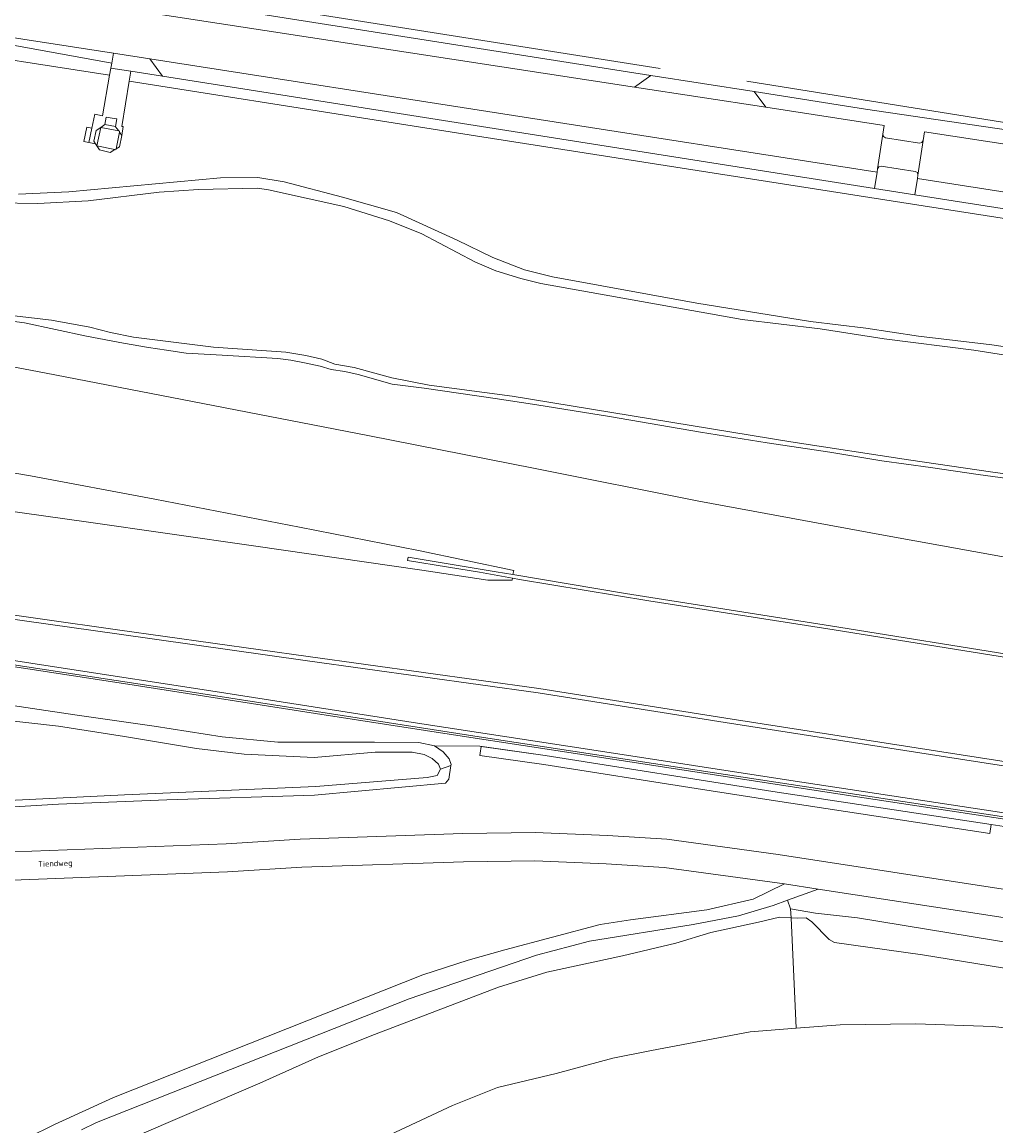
# Model space of a CAD drawing. Header units: metres. Extents: x 110065 to 112666, y 425872 to 427362.
# Tile 101 of 104: x 111541 to 111660, y 426894 to 427029. Entities that reach past the tile are written whole.
import ezdxf

# ---------------------------------------------------------------- set-up
doc = ezdxf.new("R2010")
doc.units = ezdxf.units.M
for name, color, linetype, lineweight in [('B-WE-GR-BEPLANTING_CULTUUR_BOSPLANTSOEN-GV', 90, 'GR-PLANTSOEN', 18), ('B-WE-GR-GRAS-GV', 60, 'Continuous', 13), ('B-WE-GR-GROENVOORZIENING-GV', 80, 'Continuous', 18), ('B-WE-GR-HAAG-GV', 90, 'GR-HAAG1', 13), ('B-WE-IE-TERREINAFSCHEIDING_KUNSTMATIG_HEKWERK-G', 20, 'IE-TERREINAFSCHEIDING-KUNSTMATIG', 18), ('B-WE-IE-TERREINAFSCHEIDING_KUNSTMATIG_MUUR-GV', 90, 'IE-TERREINAFSCHEIDING-KUNSTMATIG-DICHT', 18), ('B-WE-KW-CONSTRUCTIELIJN-GV', 7, 'Continuous', 18), ('B-WE-KW-KUNSTWERK_GELUIDSWERING-G', 170, 'Continuous', 18), ('B-WE-OG-BEBOUWING_STRAATNAAM-T35', 50, 'Continuous', 35), ('B-WE-OG-TERREIN_ERF-GV', 7, 'Continuous', 18), ('B-WE-OG-WATER-GV', 130, 'Continuous', 18), ('B-WE-VH-VERHARDING_ASFALT-GV', 252, 'Continuous', 18), ('B-WE-VH-VERHARDING_BETONSTRAATSTEEN-GV', 252, 'Continuous', 18), ('B-WE-VH-VERHARDING_GESLOTEN-GV', 7, 'Continuous', 18), ('B-WE-VH-VERHARDING_HOUTSNIPPERS-GV', 252, 'Continuous', 18), ('B-WE-VH-VERHARDING_TEGEL-GV', 252, 'Continuous', 18)]:
    doc.layers.add(name, color=color, linetype=linetype, lineweight=lineweight)
doc.styles.add('NLCS-ISO-M200-T35', font='NLCS-ISO.ttf')
doc.linetypes.add('GR-HAAG1', pattern='A,6,[176,NLCS.SHX,S=0.125,R=0,X=0,Y=0],-2', length=8)
doc.linetypes.add('GR-PLANTSOEN', pattern='A,0,[179,NLCS.SHX,S=2,R=0,X=0,Y=0],-4', length=4)
doc.linetypes.add('IE-TERREINAFSCHEIDING-KUNSTMATIG', pattern='A,4,[82,NLCS.SHX,S=0.75,R=90,X=0,Y=0],4,-2', length=10)
doc.linetypes.add('IE-TERREINAFSCHEIDING-KUNSTMATIG-DICHT', pattern='A,8,-1,[82,NLCS.SHX,S=0.75,R=90,X=0,Y=0],-1', length=10)

msp = doc.modelspace()

# ---------------------------------------------------------------- linework, layer by layer
at = {"layer": 'B-WE-GR-BEPLANTING_CULTUUR_BOSPLANTSOEN-GV', "flags": 128}
msp.add_lwpolyline([(111551.665, 427024.18), (111530.795, 427027.984), (111529.291, 427026.142), (111551.411, 427022.707), (111551.563, 427023.587), (111551.665, 427024.18), (111551.665, 427024.18)], close=True, dxfattribs=at)
at = {"layer": 'B-WE-GR-GRAS-GV', "flags": 128}
for points in [[(111397.536, 427045.596), (111504.017, 427028.818), (111503.725, 427029.637), (111505.891, 427029.285), (111507.175, 427031.291), (111512.516, 427030.538), (111530.795, 427027.984), (111551.665, 427024.18), (111551.875, 427025.4), (111506.919, 427032.398), (111504.704, 427030.73), (111504.533, 427030.757), (111504.421, 427030.154), (111397.705, 427046.978)], [(111696.248, 426999.672), (111649.66, 427006.909), (111596.979, 427015.184), (111583.779, 427017.245), (111553.788, 427021.963), (111552.898, 427016.45), (111553.084, 427016.423), (111552.889, 427015.317), (111552.612, 427013.953), (111552.214, 427013.698), (111552.189, 427013.57), (111552.057, 427013.597), (111551.495, 427013.237), (111550.175, 427013.555), (111549.848, 427014.073), (111549.694, 427014.315), (111548.882, 427014.469), (111548.273, 427014.589), (111548.621, 427016.354), (111549.23, 427016.234), (111549.616, 427017.945), (111550.553, 427017.737), (111551.411, 427022.707), (111551.411, 427022.707), (111551.411, 427022.707), (111529.291, 427026.142)], [(111540.252, 427008.133), (111546.415, 427008.446), (111564.996, 427010.165), (111569.568, 427010.177), (111572.773, 427009.659), (111579.92, 427007.758), (111586.528, 427005.9), (111593.941, 427002.516), (111598.302, 427000.393), (111602.201, 426998.899), (111605.611, 426998.025), (111623.294, 426994.819), (111637.213, 426992.553), (111643.958, 426991.752), (111650.427, 426990.759), (111659.4, 426989.68), (111674.864, 426987.411)], [(111660.897, 426930.725), (111659.303, 426930.967), (111659.138, 426929.879), (111632.399, 426933.934), (111623.2, 426935.38), (111604.543, 426938.312), (111596.731, 426939.413), (111596.773, 426939.709), (111596.885, 426940.511), (111604.705, 426939.4), (111596.703, 426940.55), (111596.703, 426940.55), (111596.703, 426940.55), (111591.158, 426940.589), (111592.244, 426939.877), (111592.97, 426939.026), (111593.2, 426938.328), (111593.18, 426938.181), (111592.949, 426936.523), (111592.51, 426936.032), (111576.474, 426934.572), (111558.407, 426934.008), (111545.134, 426933.462), (111526.735, 426932.339)], [(111526.701, 426927.121), (111565.669, 426928.619), (111574.752, 426929.186), (111594.628, 426929.862), (111603.515, 426929.991), (111612.351, 426929.622), (111619.616, 426929.169), (111633.235, 426927.313), (111661.314, 426922.991)], [(111531.399, 426887.716), (111544.664, 426894.26), (111551.894, 426897.545), (111589.754, 426912.546), (111595.306, 426914.381), (111599.769, 426915.631), (111611.463, 426918.713), (111615.184, 426919.304), (111624.5, 426920.535), (111630.181, 426921.84), (111634.023, 426923.696), (111619.281, 426925.727), (111612.176, 426926.17), (111603.473, 426926.533), (111594.716, 426926.406), (111574.925, 426925.733), (111565.848, 426925.167), (111526.861, 426923.668)], [(111839.143, 426891.843), (111773.657, 426902.035), (111757.334, 426904.501), (111713.115, 426911.429), (111689.638, 426915.006), (111660.788, 426919.576), (111660.788, 426919.576), (111660.788, 426919.576), (111638.151, 426923.062), (111634.381, 426921.689), (111634.757, 426920.655), (111637.8, 426920.098), (111642.952, 426919.552), (111737.607, 426903.993), (111975.697, 426866.601)], [(111553.632, 426892.378), (111569.784, 426899.292), (111576.99, 426902.51), (111583.849, 426905.248), (111599.019, 426911.047), (111604.938, 426912.904), (111614.191, 426914.911), (111620.72, 426916.428), (111624.986, 426917.746), (111630.811, 426918.994), (111633.4, 426919.623), (111634.809, 426919.539), (111634.757, 426920.655), (111634.757, 426920.655), (111634.757, 426920.655), (111634.381, 426921.689), (111632.61, 426921.044), (111628.364, 426919.774), (111622.844, 426918.738), (111610.137, 426916.701), (111603.641, 426914.972), (111588.061, 426909.638), (111549.792, 426894.505), (111547.962, 426893.568)], [(111975.697, 426866.601), (111737.607, 426903.993), (111642.952, 426919.552), (111637.8, 426920.098), (111637.8, 426920.098), (111637.8, 426920.098), (111634.757, 426920.655), (111634.809, 426919.539), (111635.613, 426919.491), (111636.675, 426919.561), (111637.349, 426919.043), (111639.473, 426916.899), (111640.116, 426916.515), (111650.905, 426915.002), (111716.672, 426904.339), (111738.152, 426901.043), (111748.507, 426899.454), (111760.913, 426897.641), (111775.015, 426895.295), (111823.354, 426887.981)], [(111683.865, 426893.081), (111681.598, 426897.765), (111680.398, 426899.247), (111678.931, 426900.602), (111676.645, 426902.289), (111673.237, 426904.02), (111671.072, 426904.707), (111670.699, 426904.825), (111667.717, 426905.36), (111659.493, 426906.246), (111650.079, 426906.574), (111640.815, 426906.437), (111635.433, 426906.017), (111629.82, 426905.579), (111617.72, 426903.309), (111613.017, 426902.356), (111606.069, 426900.475), (111598.886, 426898.76), (111593.395, 426896.565), (111574.89, 426887.916)]]:
    msp.add_lwpolyline(points, dxfattribs=at)
msp.add_lwpolyline([(111557.867, 427022.594), (111553.989, 427023.205), (111553.788, 427021.963), (111583.779, 427017.245), (111596.979, 427015.184), (111649.66, 427006.909), (111696.248, 426999.672), (111786.252, 426985.649), (111786.36, 426986.729), (111649.977, 427008.075), (111645.037, 427008.854), (111557.867, 427022.594), (111557.867, 427022.594)], close=True, dxfattribs=at)
at = {"layer": 'B-WE-GR-GROENVOORZIENING-GV', "flags": 128}
for points in [[(111674.864, 426987.411), (111659.4, 426989.68), (111650.427, 426990.759), (111643.958, 426991.752), (111637.213, 426992.553), (111623.294, 426994.819), (111605.611, 426998.025), (111602.201, 426998.899), (111598.302, 427000.393), (111593.941, 427002.516), (111586.528, 427005.9), (111579.92, 427007.758), (111572.773, 427009.659), (111569.568, 427010.177), (111564.996, 427010.165), (111546.415, 427008.446), (111540.252, 427008.133)], [(111537.56, 427007.072), (111542.61, 427006.985), (111548.777, 427007.324), (111557.459, 427008.407), (111562.295, 427008.703), (111569.503, 427008.895), (111570.848, 427008.689), (111580.06, 427006.626), (111585.684, 427004.867), (111589.608, 427003.279), (111596.131, 426999.85), (111598.678, 426998.771), (111601.739, 426997.821), (111604.203, 426997.209), (111628.813, 426992.784), (111638.389, 426991.652), (111646.223, 426990.424), (111657.176, 426989.042), (111666.469, 426987.59)], [(111680.184, 426971.294), (111659.496, 426974.118), (111649.183, 426975.609), (111634.789, 426977.831), (111600.7, 426983.426), (111590.508, 426984.769), (111585.958, 426985.662), (111581.332, 426986.904), (111578.972, 426987.344), (111577.378, 426987.952), (111575.408, 426988.397), (111572.977, 426988.796), (111564.138, 426989.4), (111554.345, 426990.643), (111551.498, 426991.209), (111549.002, 426991.865), (111544.303, 426992.716), (111538.003, 426993.449)], [(111535.416, 426993.115), (111541.01, 426992.399), (111548.599, 426990.754), (111553.091, 426989.909), (111556.165, 426989.385), (111558.384, 426989.045), (111560.796, 426988.688), (111565.171, 426988.432), (111572.018, 426988.043), (111573.596, 426987.84), (111575.487, 426987.472), (111577.18, 426987.082), (111578.508, 426986.684), (111580.208, 426986.423), (111581.813, 426986.06), (111585.985, 426984.9), (111589.894, 426984.404), (111598.605, 426983.133), (111603.714, 426982.336), (111612.585, 426980.922), (111623.729, 426979.017), (111631.873, 426977.69), (111639.542, 426976.565), (111645.921, 426975.495), (111651.895, 426974.669), (111657.736, 426973.812), (111664.017, 426972.952)], [(111664.017, 426972.952), (111657.736, 426973.812), (111651.895, 426974.669), (111645.921, 426975.495), (111639.542, 426976.565), (111631.873, 426977.69), (111623.729, 426979.017), (111612.585, 426980.922), (111603.714, 426982.336), (111598.605, 426983.133), (111589.894, 426984.404), (111585.985, 426984.9), (111581.813, 426986.06), (111580.208, 426986.423), (111578.508, 426986.684), (111577.18, 426987.082), (111575.487, 426987.472), (111573.596, 426987.84), (111572.018, 426988.043), (111565.171, 426988.432), (111560.796, 426988.688), (111558.384, 426989.045), (111556.165, 426989.385), (111553.091, 426989.909), (111548.599, 426990.754), (111541.01, 426992.399), (111535.416, 426993.115)], [(111521.099, 426990.499), (111543.458, 426986.289), (111561.569, 426982.744), (111583.015, 426978.596), (111603.504, 426974.557), (111623.547, 426970.572), (111646.133, 426966.405), (111664.408, 426963.082)], [(111525.267, 426971.295), (111548.548, 426968.021), (111569.014, 426965.102), (111589.61, 426962.097), (111597.718, 426960.879), (111600.669, 426960.906), (111600.704, 426961.128), (111596.689, 426961.858), (111592.874, 426962.465), (111587.862, 426963.302), (111587.969, 426963.711), (111598.729, 426961.916), (111600.782, 426961.569), (111600.782, 426961.569), (111600.782, 426961.569), (111600.884, 426962.054), (111589.203, 426964.522), (111574.649, 426967.391), (111556.948, 426970.822), (111541.726, 426973.651), (111524.382, 426976.611)], [(111677.397, 426935.58), (111653.192, 426939.346), (111626.767, 426943.453), (111603.866, 426947.084), (111575.65, 426951.024), (111552.304, 426954.295), (111524.73, 426958.189), (111503.073, 426961.213), (111497.901, 426961.949), (111497.674, 426961.427), (111496.103, 426957.819), (111504.146, 426956.581), (111524.582, 426953.382), (111545.213, 426950.178), (111564.314, 426947.246), (111589.075, 426943.386), (111610.952, 426940.014), (111634.799, 426936.369), (111655.755, 426933.173), (111678.909, 426929.668)], [(111660.988, 426931.629), (111641.055, 426934.663), (111616.941, 426938.345), (111594.554, 426941.779), (111576.589, 426944.58), (111553.117, 426948.217), (111528.578, 426952)], [(111537.467, 426943.855), (111545.138, 426943.002), (111553.228, 426941.748), (111562.024, 426940.268), (111567.879, 426939.59), (111576.449, 426939.184), (111583.922, 426939.829), (111588.441, 426939.836), (111589.901, 426939.534), (111590.89, 426939.045), (111591.68, 426938.353), (111591.896, 426937.735), (111593.18, 426938.181), (111593.2, 426938.328), (111592.97, 426939.026), (111592.244, 426939.877), (111591.158, 426940.589), (111589.273, 426940.995), (111583.815, 426941.041), (111576.859, 426941.056), (111572.013, 426941.034), (111565.171, 426941.708), (111556.855, 426943.01), (111547.138, 426944.41), (111535.931, 426946.078)], [(111535.931, 426946.078), (111547.138, 426944.41), (111556.855, 426943.01), (111565.171, 426941.708), (111572.013, 426941.034), (111576.859, 426941.056), (111583.815, 426941.041), (111589.273, 426940.995), (111591.158, 426940.589), (111596.703, 426940.55), (111604.705, 426939.4), (111632.567, 426935.021), (111659.303, 426930.967), (111660.897, 426930.725)], [(111526.735, 426932.339), (111545.134, 426933.462), (111558.407, 426934.008), (111576.474, 426934.572), (111592.51, 426936.032), (111592.949, 426936.523), (111592.949, 426936.523), (111592.949, 426936.523), (111593.18, 426938.181), (111591.896, 426937.735), (111591.518, 426936.962), (111590.287, 426936.723), (111576.654, 426935.608), (111553.223, 426934.608), (111529.837, 426933.471)]]:
    msp.add_lwpolyline(points, dxfattribs=at)
msp.add_lwpolyline([(111604.705, 426939.4), (111596.885, 426940.511), (111596.773, 426939.709), (111596.731, 426939.413), (111604.543, 426938.312), (111623.2, 426935.38), (111632.399, 426933.934), (111659.138, 426929.879), (111659.303, 426930.967), (111632.567, 426935.021), (111604.705, 426939.4), (111604.705, 426939.4)], close=True, dxfattribs=at)
at = {"layer": 'B-WE-GR-HAAG-GV', "flags": 128}
msp.add_lwpolyline([(111604.705, 426939.4), (111596.885, 426940.511), (111596.773, 426939.709), (111596.731, 426939.413), (111604.543, 426938.312), (111623.2, 426935.38), (111632.399, 426933.934), (111659.138, 426929.879), (111659.303, 426930.967), (111632.567, 426935.021), (111604.705, 426939.4), (111604.705, 426939.4)], close=True, dxfattribs=at)
at = {"layer": 'B-WE-IE-TERREINAFSCHEIDING_KUNSTMATIG_HEKWERK-G', "flags": 128}
for points in [[(111575.59, 427095.493), (111570.103, 427089.517), (111569.76, 427088.981), (111548.23, 427041.22), (111547.727, 427040.104), (111552.418, 427033.749), (111574.611, 427030.5), (111618.784, 427023.522)], [(111629.402, 427021.967), (111660.716, 427016.973), (111688.658, 427012.644)]]:
    msp.add_lwpolyline(points, dxfattribs=at)
at = {"layer": 'B-WE-IE-TERREINAFSCHEIDING_KUNSTMATIG_MUUR-GV', "flags": 128}
msp.add_lwpolyline([(111489.671, 426958.809), (111478.539, 426960.521), (111465.789, 426962.478), (111465.712, 426961.98), (111465.676, 426961.743), (111477.663, 426959.903), (111489.37, 426958.103), (111495.796, 426957.114), (111504.618, 426955.756), (111528.578, 426952), (111553.117, 426948.217), (111576.589, 426944.58), (111594.554, 426941.779), (111616.941, 426938.345), (111641.055, 426934.663), (111660.988, 426931.629), (111661.048, 426931.62), (111677.173, 426929.179), (111692.948, 426926.734), (111709.291, 426924.191), (111721.926, 426922.266), (111723.588, 426922.012), (111726.125, 426921.626), (111747.507, 426918.329), (111766.844, 426915.328), (111791.126, 426911.559), (111812.063, 426908.323), (111831.375, 426905.33), (111840.974, 426903.841), (111841.011, 426904.078), (111841.086, 426904.576), (111820.925, 426907.704), (111794.206, 426911.834), (111769.961, 426915.596), (111749.762, 426918.731), (111726.871, 426922.264), (111705.042, 426925.604), (111678.909, 426929.668), (111655.755, 426933.173), (111634.799, 426936.369), (111610.952, 426940.014), (111589.075, 426943.386), (111564.314, 426947.246), (111545.213, 426950.178), (111524.582, 426953.382), (111504.146, 426956.581), (111496.103, 426957.819), (111494.989, 426957.991), (111489.671, 426958.809), (111489.671, 426958.809)], close=True, dxfattribs=at)
at = {"layer": 'B-WE-KW-CONSTRUCTIELIJN-GV', "flags": 128}
for points in [[(111549.23, 427016.234), (111548.621, 427016.354), (111548.273, 427014.589), (111548.882, 427014.469), (111549.23, 427016.234), (111549.23, 427016.234)], [(111552.133, 427016.443), (111550.843, 427016.675), (111550.33, 427016.32), (111552.521, 427015.895), (111552.15, 427016.391), (111552.133, 427016.443), (111552.133, 427016.443)], [(111551.985, 427017.42), (111550.995, 427017.568), (111550.843, 427016.675), (111552.133, 427016.443), (111552.291, 427017.36), (111551.985, 427017.42), (111551.985, 427017.42)], [(111549.848, 427014.073), (111550.33, 427016.32), (111549.769, 427015.951), (111549.479, 427014.654), (111549.694, 427014.315), (111549.848, 427014.073), (111549.848, 427014.073)], [(111552.521, 427015.895), (111550.33, 427016.32), (111549.848, 427014.073), (111552.057, 427013.597), (111552.189, 427013.57), (111552.214, 427013.698), (111552.612, 427015.751), (111552.636, 427015.873), (111552.521, 427015.895), (111552.521, 427015.895)], [(111552.889, 427015.317), (111552.612, 427015.751), (111552.214, 427013.698), (111552.612, 427013.953), (111552.889, 427015.317), (111552.889, 427015.317)], [(111552.057, 427013.597), (111549.848, 427014.073), (111550.175, 427013.555), (111551.495, 427013.237), (111552.057, 427013.597), (111552.057, 427013.597)]]:
    msp.add_lwpolyline(points, close=True, dxfattribs=at)
at = {"layer": 'B-WE-KW-KUNSTWERK_GELUIDSWERING-G', "flags": 128}
msp.add_lwpolyline([(111465.712, 426961.98), (111481.748, 426959.519), (111509.371, 426955.267), (111535.115, 426951.213), (111560.725, 426947.296), (111597.697, 426941.532), (111624.917, 426937.368), (111654.664, 426932.829), (111679.683, 426929.042), (111709.061, 426924.469), (111733.721, 426920.711), (111763.634, 426916.069), (111793.178, 426911.483), (111817.92, 426907.66), (111841.011, 426904.078)], dxfattribs=at)
msp.add_lwpolyline([(111465.712, 426961.98), (111481.748, 426959.519), (111509.371, 426955.267), (111535.115, 426951.213), (111560.725, 426947.296), (111597.697, 426941.532), (111624.917, 426937.368), (111654.664, 426932.829), (111679.683, 426929.042), (111709.061, 426924.469), (111733.721, 426920.711), (111763.634, 426916.069), (111793.178, 426911.483), (111817.92, 426907.66), (111841.011, 426904.078)], dxfattribs=at)
at = {"layer": 'B-WE-OG-TERREIN_ERF-GV', "flags": 128}
msp.add_lwpolyline([(111552.536, 427032.942), (111617.642, 427022.692), (111630.319, 427020.702), (111643.927, 427018.566), (111689.216, 427011.92)], dxfattribs=at)
at = {"layer": 'B-WE-OG-WATER-GV', "flags": 128}
for points in [[(111666.469, 426987.59), (111657.176, 426989.042), (111646.223, 426990.424), (111638.389, 426991.652), (111628.813, 426992.784), (111604.203, 426997.209), (111601.739, 426997.821), (111598.678, 426998.771), (111596.131, 426999.85), (111589.608, 427003.279), (111585.684, 427004.867), (111580.06, 427006.626), (111570.848, 427008.689), (111569.503, 427008.895), (111562.295, 427008.703), (111557.459, 427008.407), (111548.777, 427007.324), (111542.61, 427006.985), (111537.56, 427007.072)], [(111538.003, 426993.449), (111544.303, 426992.716), (111549.002, 426991.865), (111551.498, 426991.209), (111554.345, 426990.643), (111564.138, 426989.4), (111572.977, 426988.796), (111575.408, 426988.397), (111577.378, 426987.952), (111578.972, 426987.344), (111581.332, 426986.904), (111585.958, 426985.662), (111590.508, 426984.769), (111600.7, 426983.426), (111634.789, 426977.831), (111649.183, 426975.609), (111659.496, 426974.118), (111680.184, 426971.294)], [(111529.837, 426933.471), (111553.223, 426934.608), (111576.654, 426935.608), (111590.287, 426936.723), (111591.518, 426936.962), (111591.896, 426937.735), (111591.68, 426938.353), (111590.89, 426939.045), (111589.901, 426939.534), (111588.441, 426939.836), (111583.922, 426939.829), (111576.449, 426939.184), (111567.879, 426939.59), (111562.024, 426940.268), (111553.228, 426941.748), (111545.138, 426943.002), (111537.467, 426943.855)], [(111574.89, 426887.916), (111593.395, 426896.565), (111598.886, 426898.76), (111606.069, 426900.475), (111613.017, 426902.356), (111617.72, 426903.309), (111629.82, 426905.579), (111635.433, 426906.017), (111634.809, 426919.539), (111633.4, 426919.623), (111630.811, 426918.994), (111624.986, 426917.746), (111620.72, 426916.428), (111614.191, 426914.911), (111604.938, 426912.904), (111599.019, 426911.047), (111583.849, 426905.248), (111576.99, 426902.51), (111569.784, 426899.292), (111553.632, 426892.378)]]:
    msp.add_lwpolyline(points, dxfattribs=at)
msp.add_lwpolyline([(111637.349, 426919.043), (111636.675, 426919.561), (111635.613, 426919.491), (111634.809, 426919.539), (111635.433, 426906.017), (111640.815, 426906.437), (111650.079, 426906.574), (111659.493, 426906.246), (111667.717, 426905.36), (111670.699, 426904.825), (111671.072, 426904.707), (111721.916, 426896.887), (111736.959, 426894.532), (111738.152, 426901.043), (111716.672, 426904.339), (111650.905, 426915.002), (111640.116, 426916.515), (111639.473, 426916.899), (111637.349, 426919.043), (111637.349, 426919.043)], close=True, dxfattribs=at)
at = {"layer": 'B-WE-VH-VERHARDING_ASFALT-GV', "flags": 128}
for points in [[(111661.314, 426922.991), (111633.235, 426927.313), (111619.616, 426929.169), (111612.351, 426929.622), (111612.351, 426929.622), (111612.351, 426929.622), (111603.515, 426929.991), (111594.628, 426929.862), (111574.752, 426929.186), (111565.669, 426928.619), (111526.701, 426927.121)], [(111526.861, 426923.668), (111565.848, 426925.167), (111574.925, 426925.733), (111594.716, 426926.406), (111603.473, 426926.533), (111612.176, 426926.17), (111619.281, 426925.727), (111634.023, 426923.696), (111638.151, 426923.062), (111660.788, 426919.576)]]:
    msp.add_lwpolyline(points, dxfattribs=at)
at = {"layer": 'B-WE-VH-VERHARDING_BETONSTRAATSTEEN-GV', "flags": 128}
for points in [[(111548.894, 427043.954), (111547.097, 427044.835), (111543.627, 427037.755), (111548.055, 427031.63), (111615.656, 427021.248), (111617.642, 427022.692), (111552.536, 427032.942), (111549.187, 427033.489), (111545.917, 427037.992), (111547.035, 427040.394), (111548.894, 427043.954), (111548.894, 427043.954)], [(111556.323, 427024.707), (111551.875, 427025.4), (111551.665, 427024.18), (111551.563, 427023.587), (111553.989, 427023.205), (111557.867, 427022.594), (111556.323, 427024.707), (111556.323, 427024.707)], [(111645.34, 427010.824), (111556.323, 427024.707), (111557.867, 427022.594), (111645.037, 427008.854), (111645.34, 427010.824), (111645.34, 427010.824)], [(111630.319, 427020.702), (111617.642, 427022.692), (111615.656, 427021.248), (111631.711, 427018.782), (111630.319, 427020.702), (111630.319, 427020.702)], [(111643.927, 427018.566), (111630.319, 427020.702), (111631.711, 427018.782), (111646.22, 427016.554), (111646.057, 427015.49), (111646.129, 427015.194), (111646.391, 427015.034), (111650.543, 427014.397), (111650.839, 427014.469), (111650.999, 427014.731), (111651.162, 427015.795), (111690.887, 427009.694), (111692.988, 427011.363), (111689.216, 427011.92), (111643.927, 427018.566), (111643.927, 427018.566)], [(111646.129, 427015.194), (111646.057, 427015.49), (111645.404, 427011.24), (111645.564, 427011.503), (111645.86, 427011.575), (111650.011, 427010.937), (111650.273, 427010.779), (111650.346, 427010.481), (111650.999, 427014.731), (111650.839, 427014.469), (111650.543, 427014.397), (111646.391, 427015.034), (111646.129, 427015.194), (111646.129, 427015.194)], [(111650.011, 427010.937), (111645.86, 427011.575), (111645.564, 427011.503), (111645.404, 427011.24), (111645.34, 427010.824), (111645.037, 427008.854), (111649.977, 427008.075), (111650.281, 427010.054), (111650.346, 427010.481), (111650.273, 427010.779), (111650.011, 427010.937), (111650.011, 427010.937)], [(111819.523, 426983.66), (111650.281, 427010.054), (111649.977, 427008.075), (111786.36, 426986.729), (111798.081, 426984.894), (111800.746, 426984.477), (111817.222, 426981.974), (111819.523, 426983.66), (111819.523, 426983.66)]]:
    msp.add_lwpolyline(points, close=True, dxfattribs=at)
for points in [[(111506.919, 427032.398), (111551.875, 427025.4), (111556.323, 427024.707), (111645.34, 427010.824), (111645.404, 427011.24), (111646.057, 427015.49), (111646.22, 427016.554), (111631.711, 427018.782), (111615.656, 427021.248), (111548.055, 427031.63)], [(111804.813, 426991.787), (111795.637, 426993.192), (111785.348, 426994.753), (111769.58, 426997.289), (111754.106, 426999.728), (111724.108, 427004.464), (111706.874, 427007.233), (111701.531, 427008.068), (111690.887, 427009.694), (111690.887, 427009.694), (111690.887, 427009.694), (111651.162, 427015.795), (111650.999, 427014.731), (111650.346, 427010.481), (111650.281, 427010.054), (111819.523, 426983.66)]]:
    msp.add_lwpolyline(points, dxfattribs=at)
at = {"layer": 'B-WE-VH-VERHARDING_GESLOTEN-GV', "flags": 128}
for points in [[(111664.408, 426963.082), (111646.133, 426966.405), (111623.547, 426970.572), (111603.504, 426974.557), (111583.015, 426978.596), (111561.569, 426982.744), (111543.458, 426986.289), (111521.099, 426990.499)], [(111524.382, 426976.611), (111541.726, 426973.651), (111556.948, 426970.822), (111574.649, 426967.391), (111589.203, 426964.522), (111600.884, 426962.054), (111600.782, 426961.569), (111614.56, 426959.246), (111639.633, 426955.298), (111663.527, 426951.451)], [(111662.708, 426951.157), (111640.081, 426954.802), (111617.417, 426958.366), (111601.576, 426960.969), (111600.704, 426961.128), (111600.669, 426960.906), (111597.718, 426960.879), (111589.61, 426962.097), (111569.014, 426965.102), (111548.548, 426968.021), (111525.267, 426971.295)], [(111677.476, 426936.102), (111653.271, 426939.868), (111626.847, 426943.975), (111603.946, 426947.606), (111575.73, 426951.546), (111552.384, 426954.817), (111524.81, 426958.711), (111503.153, 426961.735), (111482.469, 426964.676), (111466.448, 426966.761), (111466.369, 426966.239), (111482.389, 426964.154), (111491.408, 426962.872), (111491.408, 426962.872), (111491.408, 426962.872), (111497.901, 426961.949), (111503.073, 426961.213), (111524.73, 426958.189), (111552.304, 426954.295), (111575.65, 426951.024), (111603.866, 426947.084), (111626.767, 426943.453), (111653.192, 426939.346), (111677.397, 426935.58)], [(111663.527, 426951.451), (111639.633, 426955.298), (111614.56, 426959.246), (111600.782, 426961.569), (111600.782, 426961.569), (111600.782, 426961.569), (111598.729, 426961.916), (111587.969, 426963.711), (111587.862, 426963.302), (111592.874, 426962.465), (111596.689, 426961.858), (111600.704, 426961.128), (111601.576, 426960.969), (111617.417, 426958.366), (111640.081, 426954.802), (111662.708, 426951.157)], [(111524.81, 426958.711), (111552.384, 426954.817), (111575.73, 426951.546), (111603.946, 426947.606), (111626.847, 426943.975), (111653.271, 426939.868), (111677.476, 426936.102)]]:
    msp.add_lwpolyline(points, dxfattribs=at)
at = {"layer": 'B-WE-VH-VERHARDING_HOUTSNIPPERS-GV', "flags": 128}
msp.add_lwpolyline([(111547.962, 426893.568), (111549.792, 426894.505), (111588.061, 426909.638), (111603.641, 426914.972), (111610.137, 426916.701), (111622.844, 426918.738), (111628.364, 426919.774), (111632.61, 426921.044), (111634.381, 426921.689), (111638.151, 426923.062), (111638.151, 426923.062), (111638.151, 426923.062), (111634.023, 426923.696), (111630.181, 426921.84), (111624.5, 426920.535), (111615.184, 426919.304), (111611.463, 426918.713), (111599.769, 426915.631), (111595.306, 426914.381), (111589.754, 426912.546), (111551.894, 426897.545), (111544.664, 426894.26), (111531.399, 426887.716)], dxfattribs=at)
at = {"layer": 'B-WE-VH-VERHARDING_TEGEL-GV', "flags": 128}
msp.add_lwpolyline([(111553.989, 427023.205), (111551.563, 427023.587), (111551.411, 427022.707), (111550.553, 427017.737), (111549.616, 427017.945), (111549.23, 427016.234), (111548.882, 427014.469), (111549.694, 427014.315), (111549.479, 427014.654), (111549.769, 427015.951), (111550.33, 427016.32), (111550.843, 427016.675), (111550.995, 427017.568), (111551.985, 427017.42), (111552.291, 427017.36), (111552.133, 427016.443), (111552.15, 427016.391), (111552.521, 427015.895), (111552.636, 427015.873), (111552.612, 427015.751), (111552.889, 427015.317), (111553.084, 427016.423), (111552.898, 427016.45), (111553.788, 427021.963), (111553.989, 427023.205), (111553.989, 427023.205)], close=True, dxfattribs=at)

# ---------------------------------------------------------------- texts
at = {"layer": 'B-WE-OG-BEBOUWING_STRAATNAAM-T35', "insert": (111544.775, 426926.111), "char_height": 0.7, "attachment_point": 5, "rotation": 2, "style": 'NLCS-ISO-M200-T35'}
msp.add_mtext('Tiendweg', dxfattribs=at)

doc.saveas('drawing.dxf')
